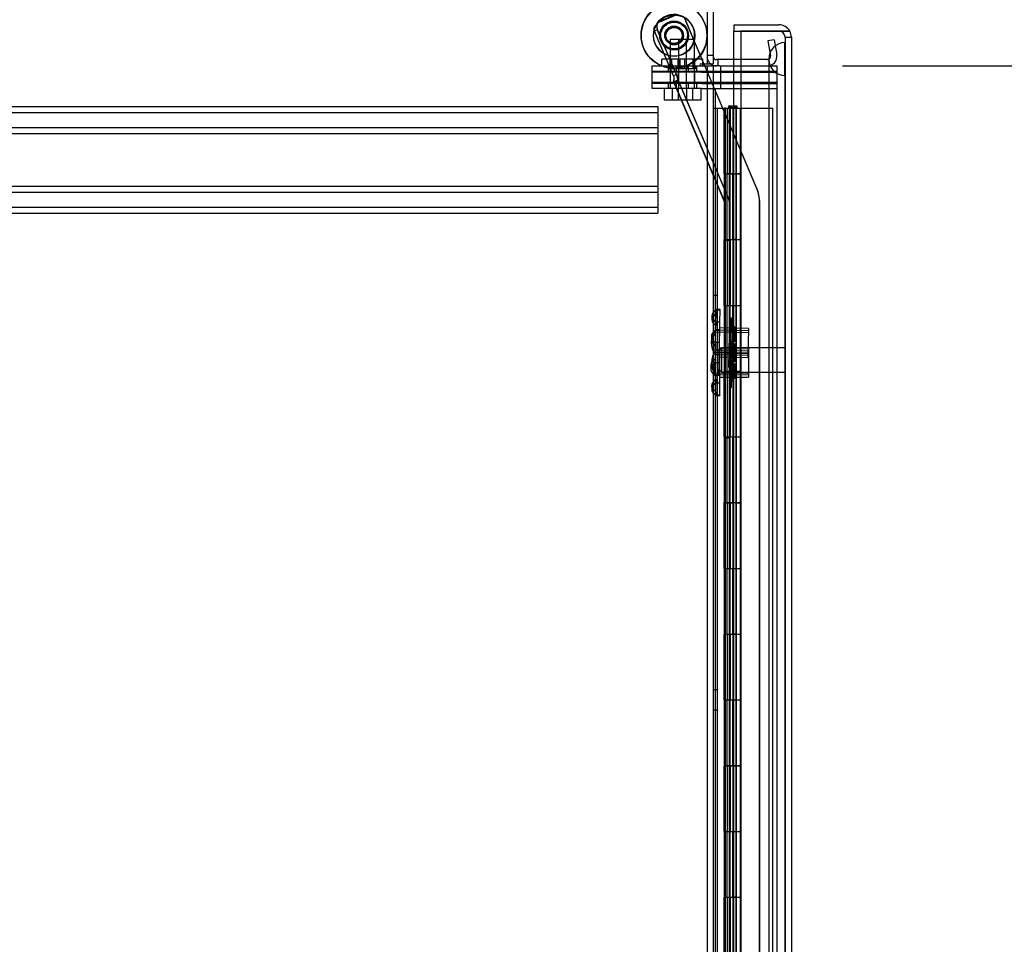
# Model space of a CAD drawing. Header units: inches. Extents: x 1 to 359, y -2 to 239.
# Tile 8 of 99: x 32 to 47, y 127 to 141. Entities that reach past the tile are written whole.
import ezdxf
from ezdxf.enums import TextEntityAlignment as Align
from ezdxf.lldxf.tags import DXFTag

# ---------------------------------------------------------------- set-up
doc = ezdxf.new("R2010")
doc.units = ezdxf.units.IN
doc.header["$MEASUREMENT"] = 0
for name, color, linetype in [('COM53964-2', 7, 'Continuous'), ('COM54746-60', 7, 'Continuous'), ('COM70098', 7, 'Continuous'), ('COM70220', 7, 'Continuous'), ('COM70739-9', 7, 'Continuous'), ('COM70839-3', 7, 'Continuous'), ('COM71195-6', 7, 'Continuous'), ('COM71197-1', 7, 'Continuous'), ('COM71302-1', 7, 'Continuous'), ('Default', 7, 'Continuous'), ('GSK87756', 7, 'Continuous'), ('NTS18147', 7, 'Continuous'), ('NTS86070', 7, 'Continuous'), ('ROL87452', 7, 'Continuous'), ('RVT17786', 7, 'Continuous'), ('SCC180005', 7, 'Continuous'), ('STD26122', 7, 'Continuous'), ('WAF25376', 7, 'Continuous'), ('WAM30038', 7, 'Continuous')]:
    doc.layers.add(name, color=color, linetype=linetype)
doc.styles.add('SEACAD_Times_New_Roman', font='times.ttf')
tags = doc.linetypes.add('HIDDEN2', pattern=[0.1875, 0.125, -0.0625]).pattern_tags.tags
tags[6:7] = [DXFTag(74, 4), DXFTag(75, 0), DXFTag(340, '0'), DXFTag(46, 0.0), DXFTag(50, 0.0), DXFTag(44, 0.0), DXFTag(45, 0.0)]
tags[4:5] = [DXFTag(74, 4), DXFTag(75, 0), DXFTag(340, '0'), DXFTag(46, 0.0), DXFTag(50, 0.0), DXFTag(44, 0.0), DXFTag(45, 0.0)]
doc.dimstyles.new('HAMMOND_(STH_-_540x360)', dxfattribs={"dimtxt": 2, "dimasz": 2.5, "dimexe": 1, "dimexo": 1, "dimgap": 0.5, "dimtad": 0, "dimtih": 1, "dimtoh": 1, "dimzin": 0, "dimdsep": 46, "dimtxsty": 'SEACAD_Times_New_Roman', "dimblk1": '_SE_FILLED', "dimblk2": '_SE_FILLED', "dimsah": 1, "dimcen": 1, "dimadec": 0, "dimazin": 0, "dimtfac": 0.8, "dimtofl": 0, "dimtmove": 0, "dimatfit": 3, "dimfxl": 1, "dimtolj": 1, "dimtzin": 0, "dimarcsym": 0})

# ---------------------------------------------------------------- blocks, each defined once
blk = doc.blocks.new('SE1')
at = {"layer": 'COM53964-2', "color": 7, "linetype": 'HIDDEN2'}
for p, q in [((19.055, 139.846), (41.43, 139.846)), ((19.055, 139.751), (41.43, 139.751)), ((41.43, 139.846), (41.43, 139.708)), ((41.43, 139.708), (41.43, 138.359)), ((19.055, 139.527), (41.43, 139.527)), ((19.055, 139.432), (41.43, 139.432)), ((19.055, 138.635), (41.43, 138.635)), ((19.055, 138.54), (41.43, 138.54)), ((19.055, 138.316), (41.43, 138.316)), ((41.43, 138.359), (41.43, 138.221)), ((19.055, 138.221), (41.43, 138.221))]:
    blk.add_line(p, q, dxfattribs=at)
at = {"layer": 'COM54746-60', "color": 7, "linetype": 'Continuous'}
for p, q in [((42.273, 139.821), (42.44, 139.821)), ((42.44, 139.821), (42.445, 139.821)), ((42.44, 138.821), (42.44, 139.821)), ((42.445, 139.821), (42.445, 138.821)), ((42.454, 139.821), (42.688, 139.821)), ((42.454, 139.821), (42.454, 138.821)), ((42.508, 139.83), (42.508, 139.856)), ((42.508, 139.856), (42.558, 139.856)), ((42.558, 139.83), (42.508, 139.83)), ((42.521, 139.83), (42.521, 139.821)), ((42.558, 139.856), (42.583, 139.856)), ((42.558, 139.83), (42.583, 139.83)), ((42.583, 139.856), (42.633, 139.856)), ((42.633, 139.83), (42.583, 139.83)), ((42.621, 139.821), (42.621, 139.83)), ((42.633, 139.856), (42.633, 139.83)), ((42.688, 139.821), (42.69, 139.821)), ((42.688, 138.821), (42.688, 139.821)), ((42.44, 138.821), (42.484, 138.821)), ((42.484, 138.821), (42.688, 138.821)), ((42.484, 138.821), (42.688, 138.821)), ((42.484, 137.821), (42.484, 138.821)), ((42.688, 137.821), (42.688, 138.821)), ((42.44, 136.821), (42.44, 137.821)), ((42.44, 137.821), (42.484, 137.821)), ((42.445, 137.821), (42.445, 136.821)), ((42.454, 137.822), (42.688, 137.822)), ((42.454, 137.821), (42.454, 136.821)), ((42.484, 137.821), (42.688, 137.821)), ((42.688, 136.821), (42.688, 137.822)), ((42.44, 136.821), (42.484, 136.821)), ((42.484, 136.821), (42.688, 136.821)), ((42.484, 136.821), (42.688, 136.821)), ((42.484, 135.821), (42.484, 136.821)), ((42.688, 135.821), (42.688, 136.821)), ((42.44, 134.821), (42.44, 135.821)), ((42.44, 135.821), (42.484, 135.821)), ((42.445, 135.821), (42.445, 134.821)), ((42.454, 135.822), (42.688, 135.822)), ((42.454, 135.821), (42.454, 134.821)), ((42.484, 135.821), (42.688, 135.821)), ((42.688, 134.821), (42.688, 135.822)), ((42.44, 134.821), (42.484, 134.821)), ((42.484, 134.821), (42.688, 134.821)), ((42.484, 134.821), (42.688, 134.821)), ((42.484, 133.821), (42.484, 134.821)), ((42.688, 133.821), (42.688, 134.821)), ((42.44, 132.821), (42.44, 133.821)), ((42.44, 133.821), (42.484, 133.821)), ((42.445, 133.821), (42.445, 132.821)), ((42.454, 133.822), (42.688, 133.822)), ((42.454, 133.821), (42.454, 132.821)), ((42.484, 133.821), (42.688, 133.821)), ((42.688, 132.821), (42.688, 133.822)), ((42.44, 132.821), (42.484, 132.821)), ((42.484, 132.821), (42.688, 132.821)), ((42.484, 132.821), (42.688, 132.821)), ((42.484, 131.821), (42.484, 132.821)), ((42.688, 131.821), (42.688, 132.821)), ((42.44, 130.821), (42.44, 131.821)), ((42.44, 131.821), (42.484, 131.821)), ((42.445, 131.821), (42.445, 130.821)), ((42.454, 131.822), (42.688, 131.822)), ((42.454, 131.821), (42.454, 130.821)), ((42.484, 131.821), (42.688, 131.821)), ((42.688, 130.821), (42.688, 131.822)), ((42.44, 130.821), (42.484, 130.821)), ((42.484, 130.821), (42.688, 130.821)), ((42.484, 130.821), (42.688, 130.821)), ((42.484, 129.821), (42.484, 130.821)), ((42.688, 129.821), (42.688, 130.821)), ((42.44, 128.821), (42.44, 129.821)), ((42.44, 129.821), (42.484, 129.821)), ((42.445, 129.821), (42.445, 128.821)), ((42.454, 129.822), (42.688, 129.822)), ((42.454, 129.821), (42.454, 128.821)), ((42.484, 129.821), (42.688, 129.821)), ((42.688, 128.821), (42.688, 129.822)), ((42.44, 128.821), (42.484, 128.821)), ((42.484, 128.821), (42.688, 128.821)), ((42.484, 128.821), (42.688, 128.821)), ((42.484, 127.821), (42.484, 128.821)), ((42.688, 127.821), (42.688, 128.821)), ((42.44, 126.821), (42.44, 127.821)), ((42.44, 127.821), (42.484, 127.821)), ((42.445, 127.821), (42.445, 126.821)), ((42.454, 127.822), (42.688, 127.822)), ((42.454, 127.821), (42.454, 126.821)), ((42.484, 127.821), (42.688, 127.821)), ((42.688, 126.821), (42.688, 127.822))]:
    blk.add_line(p, q, dxfattribs=at)
at = {"layer": 'COM54746-60', "color": 7, "linetype": 'HIDDEN2'}
for p, q in [((42.335, 79.821), (42.335, 139.821)), ((42.436, 139.821), (42.436, 138.821)), ((42.454, 139.821), (42.445, 139.821)), ((42.484, 139.821), (42.484, 138.821)), ((42.516, 139.821), (42.516, 138.821)), ((42.521, 139.821), (42.521, 80.821)), ((42.529, 139.821), (42.529, 138.821)), ((42.571, 139.821), (42.571, 138.821)), ((42.576, 138.821), (42.576, 139.821)), ((42.581, 138.821), (42.581, 139.821)), ((42.621, 80.821), (42.621, 139.821)), ((42.626, 138.821), (42.626, 139.821)), ((42.69, 139.821), (43.176, 139.821)), ((43.176, 79.821), (43.176, 139.821)), ((42.436, 138.821), (42.436, 137.821)), ((42.436, 138.821), (42.44, 138.821)), ((42.44, 138.821), (42.44, 137.821)), ((42.445, 137.821), (42.445, 138.821)), ((42.581, 138.821), (42.454, 138.821)), ((42.454, 138.821), (42.454, 137.822)), ((42.516, 138.821), (42.516, 137.822)), ((42.529, 137.821), (42.529, 138.821)), ((42.571, 137.821), (42.571, 138.821)), ((42.576, 138.821), (42.576, 137.822)), ((42.581, 138.821), (42.581, 137.822)), ((42.581, 138.821), (42.626, 138.821)), ((42.688, 138.821), (42.626, 138.821)), ((42.626, 137.821), (42.626, 138.821)), ((42.436, 137.821), (42.44, 137.821)), ((42.436, 137.821), (42.436, 136.821)), ((42.454, 137.822), (42.454, 137.821)), ((42.454, 137.82), (42.581, 137.82)), ((42.484, 137.821), (42.484, 136.821)), ((42.516, 137.822), (42.516, 136.821)), ((42.529, 137.821), (42.529, 136.821)), ((42.571, 137.821), (42.571, 136.821)), ((42.576, 136.821), (42.576, 137.822)), ((42.581, 136.821), (42.581, 137.822)), ((42.626, 137.82), (42.581, 137.82)), ((42.626, 136.821), (42.626, 137.822)), ((42.626, 137.82), (42.688, 137.82)), ((42.335, 136.973), (42.273, 136.973)), ((42.436, 136.821), (42.436, 135.821)), ((42.436, 136.821), (42.44, 136.821)), ((42.44, 136.821), (42.44, 135.821)), ((42.445, 135.821), (42.445, 136.821)), ((42.454, 136.821), (42.454, 135.822)), ((42.516, 136.821), (42.516, 135.822)), ((42.529, 135.821), (42.529, 136.821)), ((42.571, 135.821), (42.571, 136.821)), ((42.576, 136.821), (42.576, 135.822)), ((42.581, 136.821), (42.581, 135.822)), ((42.626, 135.821), (42.626, 136.821)), ((42.273, 136.669), (42.335, 136.669)), ((42.436, 135.821), (42.44, 135.821)), ((42.436, 135.821), (42.436, 134.821)), ((42.454, 135.822), (42.454, 135.821)), ((42.454, 135.82), (42.581, 135.82)), ((42.484, 135.821), (42.484, 134.821)), ((42.516, 135.822), (42.516, 134.821)), ((42.529, 135.821), (42.529, 134.821)), ((42.571, 135.821), (42.571, 134.821)), ((42.576, 134.821), (42.576, 135.822)), ((42.581, 134.821), (42.581, 135.822)), ((42.626, 135.82), (42.581, 135.82)), ((42.626, 134.821), (42.626, 135.822)), ((42.626, 135.82), (42.688, 135.82)), ((42.436, 134.821), (42.436, 133.821)), ((42.436, 134.821), (42.44, 134.821)), ((42.44, 134.821), (42.44, 133.821)), ((42.445, 133.821), (42.445, 134.821)), ((42.454, 134.821), (42.454, 133.822)), ((42.516, 134.821), (42.516, 133.822)), ((42.529, 133.821), (42.529, 134.821)), ((42.571, 133.821), (42.571, 134.821)), ((42.576, 134.821), (42.576, 133.822)), ((42.581, 134.821), (42.581, 133.822)), ((42.626, 133.821), (42.626, 134.821)), ((42.436, 133.821), (42.44, 133.821)), ((42.436, 133.821), (42.436, 132.821)), ((42.454, 133.822), (42.454, 133.821)), ((42.454, 133.82), (42.581, 133.82)), ((42.484, 133.821), (42.484, 132.821)), ((42.516, 133.822), (42.516, 132.821)), ((42.529, 133.821), (42.529, 132.821)), ((42.571, 133.821), (42.571, 132.821)), ((42.576, 132.821), (42.576, 133.822)), ((42.581, 132.821), (42.581, 133.822)), ((42.626, 133.82), (42.581, 133.82)), ((42.626, 132.821), (42.626, 133.822)), ((42.626, 133.82), (42.688, 133.82)), ((42.436, 132.821), (42.436, 131.821)), ((42.436, 132.821), (42.44, 132.821)), ((42.44, 132.821), (42.44, 131.821)), ((42.445, 131.821), (42.445, 132.821)), ((42.454, 132.821), (42.454, 131.822)), ((42.516, 132.821), (42.516, 131.822)), ((42.529, 131.821), (42.529, 132.821)), ((42.571, 131.821), (42.571, 132.821)), ((42.576, 132.821), (42.576, 131.822)), ((42.581, 132.821), (42.581, 131.822)), ((42.626, 131.821), (42.626, 132.821)), ((42.436, 131.821), (42.44, 131.821)), ((42.436, 131.821), (42.436, 130.821)), ((42.454, 131.822), (42.454, 131.821)), ((42.454, 131.82), (42.581, 131.82)), ((42.484, 131.821), (42.484, 130.821)), ((42.516, 131.822), (42.516, 130.821)), ((42.529, 131.821), (42.529, 130.821)), ((42.571, 131.821), (42.571, 130.821)), ((42.576, 130.821), (42.576, 131.822)), ((42.581, 130.821), (42.581, 131.822)), ((42.626, 131.82), (42.581, 131.82)), ((42.626, 130.821), (42.626, 131.822)), ((42.626, 131.82), (42.688, 131.82)), ((42.335, 130.973), (42.273, 130.973)), ((42.436, 130.821), (42.436, 129.821)), ((42.436, 130.821), (42.44, 130.821)), ((42.44, 130.821), (42.44, 129.821)), ((42.445, 129.821), (42.445, 130.821)), ((42.454, 130.821), (42.454, 129.822)), ((42.516, 130.821), (42.516, 129.822)), ((42.529, 129.821), (42.529, 130.821)), ((42.571, 129.821), (42.571, 130.821)), ((42.576, 130.821), (42.576, 129.822)), ((42.581, 130.821), (42.581, 129.822)), ((42.626, 129.821), (42.626, 130.821)), ((42.273, 130.669), (42.335, 130.669)), ((42.436, 129.821), (42.44, 129.821)), ((42.436, 129.821), (42.436, 128.821)), ((42.454, 129.822), (42.454, 129.821)), ((42.454, 129.82), (42.581, 129.82)), ((42.484, 129.821), (42.484, 128.821)), ((42.516, 129.822), (42.516, 128.821)), ((42.529, 129.821), (42.529, 128.821)), ((42.571, 129.821), (42.571, 128.821)), ((42.576, 128.821), (42.576, 129.822)), ((42.581, 128.821), (42.581, 129.822)), ((42.626, 129.82), (42.581, 129.82)), ((42.626, 128.821), (42.626, 129.822)), ((42.626, 129.82), (42.688, 129.82)), ((42.436, 128.821), (42.436, 127.821)), ((42.436, 128.821), (42.44, 128.821)), ((42.44, 128.821), (42.44, 127.821)), ((42.445, 127.821), (42.445, 128.821)), ((42.454, 128.821), (42.454, 127.822)), ((42.516, 128.821), (42.516, 127.822)), ((42.529, 127.821), (42.529, 128.821)), ((42.571, 127.821), (42.571, 128.821)), ((42.576, 128.821), (42.576, 127.822)), ((42.581, 128.821), (42.581, 127.822)), ((42.626, 127.821), (42.626, 128.821)), ((42.436, 127.821), (42.44, 127.821)), ((42.436, 127.821), (42.436, 126.821)), ((42.454, 127.822), (42.454, 127.821)), ((42.454, 127.82), (42.581, 127.82)), ((42.484, 127.821), (42.484, 126.821)), ((42.516, 127.822), (42.516, 126.821)), ((42.529, 127.821), (42.529, 126.821)), ((42.571, 127.821), (42.571, 126.821)), ((42.576, 126.821), (42.576, 127.822)), ((42.581, 126.821), (42.581, 127.822)), ((42.626, 127.82), (42.581, 127.82)), ((42.626, 126.821), (42.626, 127.822)), ((42.626, 127.82), (42.688, 127.82))]:
    blk.add_line(p, q, dxfattribs=at)
at = {"layer": 'COM70098', "color": 7, "linetype": 'HIDDEN2'}
for p, q in [((41.341, 140.367), (41.341, 140.462)), ((41.341, 140.462), (42.091, 140.462)), ((42.091, 140.367), (41.341, 140.367)), ((41.584, 140.462), (41.584, 140.367)), ((41.709, 140.462), (41.709, 140.367)), ((41.896, 140.367), (41.896, 140.462)), ((42.021, 140.367), (42.021, 140.462)), ((42.091, 140.367), (43.24, 140.367)), ((42.383, 140.462), (42.383, 140.367)), ((41.341, 140.117), (41.341, 140.212)), ((41.341, 140.212), (42.091, 140.212)), ((41.584, 140.212), (41.584, 140.117)), ((41.709, 140.212), (41.709, 140.117)), ((41.896, 140.117), (41.896, 140.212)), ((42.021, 140.117), (42.021, 140.212)), ((42.091, 140.212), (43.24, 140.212)), ((42.383, 140.212), (42.383, 140.117)), ((42.091, 140.117), (41.341, 140.117)), ((42.091, 140.117), (43.24, 140.117))]:
    blk.add_line(p, q, dxfattribs=at)
at = {"layer": 'COM70220', "color": 7, "linetype": 'HIDDEN2'}
for p, q in [((43.361, 140.565), (43.363, 140.814)), ((43.363, 140.814), (43.363, 140.315)), ((43.363, 140.814), (43.364, 140.814)), ((43.364, 140.814), (43.364, 140.315)), ((43.115, 140.565), (43.115, 140.315)), ((43.361, 140.565), (43.361, 140.315)), ((43.363, 140.316), (43.361, 140.565)), ((43.115, 140.315), (43.115, 79.255)), ((43.361, 140.315), (43.361, 79.255)), ((43.364, 140.316), (43.363, 140.316)), ((43.363, 140.315), (43.363, 79.255)), ((43.364, 140.315), (43.364, 79.255))]:
    blk.add_line(p, q, dxfattribs=at)
blk.add_arc((43.365, 140.565), 0.25, 90, 270, dxfattribs=at)
at = {"layer": 'COM70739-9', "color": 7, "linetype": 'HIDDEN2'}
blk.add_line((42.303, 140.117), (42.303, 79.497), dxfattribs=at)
at = {"layer": 'COM70839-3', "color": 7, "linetype": 'HIDDEN2'}
for p, q in [((41.456, 141.141), (41.702, 141.245)), ((41.459, 141.133), (41.706, 141.238)), ((42.931, 138.607), (41.834, 141.192)), ((42.131, 140.492), (41.837, 141.185)), ((41.662, 140.319), (41.375, 140.998)), ((41.424, 141.01), (41.378, 140.99)), ((41.666, 140.312), (41.378, 140.99)), ((41.709, 140.339), (41.421, 141.017)), ((41.712, 140.331), (41.424, 141.01)), ((42.934, 138.6), (42.144, 140.462)), ((41.712, 140.331), (41.666, 140.312)), ((41.666, 140.229), (42.442, 138.4)), ((41.669, 140.221), (41.735, 140.25)), ((41.669, 140.221), (42.445, 138.392)), ((41.675, 140.207), (41.741, 140.235)), ((41.732, 140.257), (42.508, 138.428)), ((41.735, 140.25), (42.512, 138.42)), ((42.445, 138.386), (42.445, 110.483)), ((42.448, 138.378), (42.448, 110.476)), ((42.517, 138.386), (42.517, 110.483)), ((42.52, 138.378), (42.52, 110.476)), ((42.976, 112.744), (42.976, 138.386)), ((42.979, 112.736), (42.979, 138.378)), ((42.517, 137.817), (42.445, 137.817)), ((42.52, 137.809), (42.448, 137.809)), ((42.445, 134.817), (42.517, 134.817)), ((42.448, 134.809), (42.52, 134.809))]:
    blk.add_line(p, q, dxfattribs=at)
at = {"layer": 'COM70839-3', "color": 7, "linetype": 'Continuous'}
blk.add_line((42.144, 140.462), (42.131, 140.492), dxfattribs=at)
at = {"layer": 'COM70839-3', "color": 7, "linetype": 'HIDDEN2'}
blk.add_circle((41.678, 140.921), 0.129, dxfattribs=at)
for centre, radius, start, end in [((41.526, 141.073), 0.119, 164.6772, 207.7249), ((41.495, 141.049), 0.1, 113, 146.4013), ((41.53, 141.065), 0.119, 164.677, 207.725), ((41.498, 141.041), 0.1, 113, 146.4013), ((41.674, 140.928), 0.129, 0, 227.704), ((41.674, 140.928), 0.129, 354.916, 0), ((42.409, 138.386), 0.567, 0, 23), ((42.412, 138.378), 0.567, 0, 23), ((42.409, 138.386), 0.036, 0, 23), ((42.409, 138.386), 0.108, 0, 23), ((42.412, 138.378), 0.108, 0, 23), ((42.412, 138.378), 0.036, 0, 23)]:
    blk.add_arc(centre, radius, start, end, dxfattribs=at)
for points, knots in [([(41.378, 140.99), (41.377, 140.991), (41.377, 140.992), (41.377, 140.994), (41.376, 140.994), (41.376, 140.995), (41.376, 140.995), (41.375, 140.998), (41.375, 141), (41.373, 141.006), (41.372, 141.01), (41.372, 141.023), (41.373, 141.031), (41.378, 141.05), (41.383, 141.059), (41.393, 141.073), (41.397, 141.078), (41.402, 141.084), (41.403, 141.085), (41.405, 141.087), (41.407, 141.088), (41.408, 141.09), (41.409, 141.091), (41.41, 141.091), (41.41, 141.092), (41.411, 141.092), (41.411, 141.093), (41.412, 141.094), (41.413, 141.095), (41.415, 141.096)], [0, 0, 0, 0, 0.03125, 0.03125, 0.046875, 0.046875, 0.0625, 0.0625, 0.125, 0.125, 0.25, 0.25, 0.5, 0.5, 0.75, 0.75, 0.875, 0.875, 0.90625, 0.90625, 0.9375, 0.9375, 0.953125, 0.953125, 0.960938, 0.960938, 0.96875, 0.96875, 1, 1, 1, 1]), ([(41.666, 140.312), (41.667, 140.31), (41.668, 140.306), (41.67, 140.3), (41.671, 140.294), (41.673, 140.28), (41.672, 140.265), (41.67, 140.251), (41.669, 140.244), (41.668, 140.238), (41.668, 140.232), (41.668, 140.226), (41.669, 140.223), (41.669, 140.221)], [0, 0, 0, 0, 0.049102, 0.098523, 0.149018, 0.200844, 0.426475, 0.554365, 0.622319, 0.692911, 0.79099, 0.893216, 1, 1, 1, 1]), ([(41.732, 140.257), (41.732, 140.257), (41.732, 140.258), (41.731, 140.258), (41.731, 140.258), (41.731, 140.259), (41.731, 140.259), (41.731, 140.259), (41.731, 140.26), (41.73, 140.262), (41.73, 140.263), (41.729, 140.267), (41.728, 140.27), (41.726, 140.279), (41.725, 140.285), (41.72, 140.307), (41.715, 140.323), (41.709, 140.339)], [0, 0, 0, 0, 0.015625, 0.015625, 0.023438, 0.023438, 0.03125, 0.03125, 0.0625, 0.0625, 0.125, 0.125, 0.25, 0.25, 0.5, 0.5, 1, 1, 1, 1]), ([(41.712, 140.331), (41.713, 140.33), (41.713, 140.329), (41.714, 140.327), (41.714, 140.327), (41.714, 140.326), (41.714, 140.326), (41.715, 140.323), (41.716, 140.322), (41.718, 140.316), (41.72, 140.312), (41.723, 140.3), (41.725, 140.293), (41.73, 140.271), (41.732, 140.258), (41.735, 140.25)], [0, 0, 0, 0, 0.03125, 0.03125, 0.046875, 0.046875, 0.0625, 0.0625, 0.125, 0.125, 0.25, 0.25, 0.5, 0.5, 1, 1, 1, 1])]:
    blk.add_open_spline(points, degree=3, knots=knots, dxfattribs=at)
at = {"layer": 'COM71195-6', "color": 7, "linetype": 'Continuous'}
for p, q in [((42.585, 141.087), (42.585, 140.992)), ((42.585, 141.087), (43.27, 141.087)), ((42.585, 140.992), (43.27, 140.992)), ((42.585, 140.557), (42.585, 140.992)), ((42.585, 140.992), (42.69, 140.992)), ((43.27, 140.992), (42.69, 140.992)), ((42.69, 140.992), (42.69, 78.65)), ((43.434, 140.992), (43.27, 140.992)), ((43.27, 140.992), (43.434, 140.992)), ((43.46, 140.897), (43.46, 78.745))]:
    blk.add_line(p, q, dxfattribs=at)
at = {"layer": 'COM71195-6', "color": 7, "linetype": 'HIDDEN2'}
for p, q in [((43.365, 140.897), (43.365, 78.745)), ((43.365, 140.897), (43.46, 140.897)), ((42.585, 79.057), (42.585, 140.557))]:
    blk.add_line(p, q, dxfattribs=at)
at = {"layer": 'COM71195-6', "color": 7, "linetype": 'Continuous'}
for start, end in [(30, 90), (0, 30)]:
    blk.add_arc((43.27, 140.897), 0.19, start, end, dxfattribs=at)
at = {"layer": 'COM71195-6', "color": 7, "linetype": 'HIDDEN2'}
blk.add_arc((43.27, 140.897), 0.095, 0, 90, dxfattribs=at)
blk.add_ellipse((43.27, 140.897), major_axis=(-0.095, 0), ratio=0.999171, start_param=3.141593, end_param=4.712389, dxfattribs=at)
at = {"layer": 'COM71195-6', "color": 7, "linetype": 'Continuous'}
blk.add_ellipse((43.27, 140.897), major_axis=(-0.19, 0), ratio=0.999171, start_param=3.141593, end_param=3.665191, dxfattribs=at)
at = {"layer": 'COM71197-1', "color": 7, "linetype": 'Continuous'}
for p, q in [((42.178, 143.742), (42.178, 140.492)), ((42.083, 140.492), (42.178, 140.492)), ((42.083, 140.462), (42.273, 140.462)), ((42.273, 140.462), (42.273, 79.152)), ((42.368, 140.462), (42.273, 140.462)), ((42.368, 140.462), (42.69, 140.462))]:
    blk.add_line(p, q, dxfattribs=at)
at = {"layer": 'COM71197-1', "color": 7, "linetype": 'HIDDEN2'}
for p, q in [((42.178, 140.462), (42.178, 79.152)), ((42.69, 140.462), (43.24, 140.462)), ((43.24, 140.462), (43.24, 79.152))]:
    blk.add_line(p, q, dxfattribs=at)
at = {"layer": 'COM71197-1', "color": 7, "linetype": 'Continuous'}
blk.add_arc((42.083, 140.477), 0.015, 90, 270, dxfattribs=at)
at = {"layer": 'COM71302-1', "color": 7, "linetype": 'Continuous'}
for p, q in [((42.273, 143.694), (42.273, 140.492)), ((42.69, 140.557), (42.321, 140.557)), ((42.178, 140.492), (42.273, 140.492))]:
    blk.add_line(p, q, dxfattribs=at)
at = {"layer": 'COM71302-1', "color": 7, "linetype": 'HIDDEN2'}
for p, q in [((43.198, 140.859), (43.104, 140.842)), ((43.104, 140.842), (43.144, 140.614)), ((43.198, 140.859), (43.238, 140.63)), ((42.273, 140.62), (42.178, 140.62)), ((42.339, 140.557), (42.339, 140.462)), ((43.097, 140.557), (42.69, 140.557))]:
    blk.add_line(p, q, dxfattribs=at)
for centre, radius, start, end in [((42.321, 140.605), 0.143, 180, 232.2051), ((43.097, 140.605), 0.143, 270, 10), ((43.097, 140.605), 0.048, 270, 10)]:
    blk.add_arc(centre, radius, start, end, dxfattribs=at)
at = {"layer": 'COM71302-1', "color": 7, "linetype": 'Continuous'}
for radius, start in [(0.048, 180), (0.143, 232.2051)]:
    blk.add_arc((42.321, 140.605), radius, start, 270, dxfattribs=at)
at = {"layer": 'GSK87756', "color": 7, "linetype": 'HIDDEN2'}
for p, q in [((41.341, 140.196), (41.341, 140.384)), ((41.341, 140.384), (42.091, 140.384)), ((41.615, 140.384), (41.615, 140.196)), ((41.74, 140.384), (41.74, 140.196)), ((41.865, 140.196), (41.865, 140.384)), ((41.99, 140.196), (41.99, 140.384)), ((42.091, 140.384), (43.24, 140.384)), ((42.383, 140.384), (42.383, 140.196)), ((42.091, 140.196), (41.341, 140.196)), ((42.091, 140.196), (43.24, 140.196))]:
    blk.add_line(p, q, dxfattribs=at)
at = {"layer": 'NTS18147', "color": 7, "linetype": 'HIDDEN2'}
for p, q in [((42.314, 136.699), (42.315, 136.753)), ((42.315, 136.753), (42.315, 136.758)), ((42.378, 136.756), (42.315, 136.758)), ((42.315, 136.753), (42.378, 136.752)), ((42.374, 136.563), (42.378, 136.752)), ((42.378, 136.752), (42.378, 136.756)), ((42.251, 136.66), (42.25, 136.606)), ((42.311, 136.565), (42.314, 136.699)), ((42.311, 136.565), (42.308, 136.447)), ((42.374, 136.563), (42.311, 136.565)), ((42.371, 136.445), (42.374, 136.563)), ((42.809, 136.467), (42.372, 136.477)), ((42.809, 136.467), (42.799, 136.027)), ((42.243, 136.348), (42.243, 136.294)), ((42.3, 136.069), (42.308, 136.447)), ((42.304, 136.448), (42.304, 136.443)), ((42.367, 136.448), (42.304, 136.448)), ((42.304, 136.443), (42.367, 136.444)), ((42.305, 136.389), (42.304, 136.443)), ((42.306, 136.254), (42.305, 136.389)), ((42.808, 136.403), (42.307, 136.414)), ((42.308, 136.447), (42.371, 136.445)), ((42.808, 136.434), (42.308, 136.445)), ((42.363, 136.068), (42.371, 136.445)), ((42.367, 136.444), (42.367, 136.448)), ((42.369, 136.255), (42.367, 136.444)), ((42.369, 136.255), (42.306, 136.254)), ((42.306, 136.254), (42.306, 136.137)), ((42.369, 136.137), (42.369, 136.255)), ((42.807, 136.171), (42.369, 136.168)), ((42.807, 136.171), (42.809, 135.731)), ((42.3, 136.069), (42.297, 135.951)), ((42.3, 136.102), (42.801, 136.09)), ((42.8, 136.06), (42.3, 136.071)), ((42.363, 136.068), (42.3, 136.069)), ((42.807, 136.138), (42.306, 136.135)), ((42.306, 136.137), (42.369, 136.137)), ((42.308, 135.759), (42.306, 136.137)), ((42.807, 136.107), (42.306, 136.104)), ((42.36, 135.95), (42.363, 136.068)), ((42.362, 136.037), (42.799, 136.027)), ((42.371, 135.759), (42.369, 136.137)), ((42.234, 135.913), (42.233, 135.859)), ((42.294, 135.817), (42.297, 135.951)), ((42.297, 135.951), (42.36, 135.95)), ((42.356, 135.761), (42.36, 135.95)), ((42.294, 135.817), (42.293, 135.763)), ((42.293, 135.763), (42.293, 135.758)), ((42.356, 135.761), (42.293, 135.763)), ((42.293, 135.758), (42.356, 135.757)), ((42.308, 135.791), (42.809, 135.794)), ((42.809, 135.763), (42.308, 135.76)), ((42.308, 135.759), (42.309, 135.641)), ((42.371, 135.759), (42.308, 135.759)), ((42.356, 135.761), (42.356, 135.757)), ((42.372, 135.642), (42.371, 135.759)), ((42.372, 135.728), (42.809, 135.731)), ((42.247, 135.601), (42.248, 135.547)), ((42.309, 135.641), (42.372, 135.642)), ((42.31, 135.507), (42.309, 135.641)), ((42.373, 135.453), (42.372, 135.642)), ((42.31, 135.507), (42.31, 135.453)), ((42.31, 135.448), (42.31, 135.453)), ((42.373, 135.453), (42.31, 135.453)), ((42.31, 135.448), (42.373, 135.448)), ((42.373, 135.453), (42.373, 135.448))]:
    blk.add_line(p, q, dxfattribs=at)
for centre, start, end in [((42.56, 136.252), 142.3687, 215.1011), ((42.564, 135.949), 143.9714, 216.7038)]:
    blk.add_arc(centre, 0.318, start, end, dxfattribs=at)
for centre, major_axis in [((42.569, 136.653), (0.318, -0.007)), ((42.568, 136.599), (0.318, -0.007)), ((42.561, 136.35), (0.318, 0.002)), ((42.562, 136.296), (0.318, 0.002)), ((42.553, 135.906), (0.318, -0.007)), ((42.551, 135.851), (0.318, -0.007)), ((42.566, 135.603), (0.318, 0.002)), ((42.566, 135.548), (0.318, 0.002))]:
    blk.add_ellipse(centre, major_axis=major_axis, ratio=0.5, start_param=2.506883, end_param=3.776302, dxfattribs=at)
at = {"layer": 'NTS86070', "color": 7, "linetype": 'HIDDEN2'}
for p, q in [((41.615, 140.562), (41.49, 140.562)), ((41.49, 140.462), (41.49, 140.562)), ((42.115, 140.562), (41.615, 140.562)), ((41.615, 140.462), (41.615, 140.562)), ((41.615, 140.422), (41.615, 140.562)), ((41.639, 140.562), (41.639, 140.422)), ((41.74, 140.422), (41.74, 140.562)), ((41.764, 140.562), (41.764, 140.422)), ((41.84, 140.422), (41.84, 140.562)), ((41.865, 140.422), (41.865, 140.562)), ((41.965, 140.422), (41.965, 140.562)), ((41.99, 140.422), (41.99, 140.562)), ((41.99, 140.462), (41.99, 140.562)), ((42.115, 140.462), (42.115, 140.562)), ((41.593, 140.462), (41.593, 140.432)), ((41.603, 140.422), (41.728, 140.422)), ((41.718, 140.462), (41.718, 140.432)), ((41.728, 140.422), (42.001, 140.422)), ((41.886, 140.432), (41.886, 140.462)), ((42.011, 140.432), (42.011, 140.462))]:
    blk.add_line(p, q, dxfattribs=at)
for centre, start, end in [((41.603, 140.432), 180, 270), ((41.728, 140.432), 180, 270), ((41.876, 140.432), 270, 0), ((42.001, 140.432), 270, 0)]:
    blk.add_arc(centre, 0.01, start, end, dxfattribs=at)
at = {"layer": 'ROL87452', "color": 7, "linetype": 'HIDDEN2'}
for centre, radius in [((41.674, 140.928), 0.5), ((41.678, 140.921), 0.5), ((41.674, 140.928), 0.206), ((41.678, 140.921), 0.206)]:
    blk.add_circle(centre, radius, dxfattribs=at)
at = {"layer": 'RVT17786', "color": 7, "linetype": 'HIDDEN2'}
for centre, radius in [((41.674, 140.928), 0.217), ((41.678, 140.921), 0.217), ((41.674, 140.928), 0.125), ((41.678, 140.921), 0.125)]:
    blk.add_circle(centre, radius, dxfattribs=at)
at = {"layer": 'SCC180005', "color": 7, "linetype": 'HIDDEN2'}
for p, q in [((41.617, 140.867), (41.742, 140.867)), ((41.617, 140.867), (41.617, 140.117)), ((41.742, 140.867), (41.988, 140.867)), ((41.742, 140.867), (41.742, 140.117)), ((41.863, 140.117), (41.863, 140.867)), ((41.988, 140.117), (41.988, 140.867)), ((41.524, 140.117), (41.524, 139.943)), ((41.649, 140.117), (41.649, 139.943)), ((41.74, 140.117), (41.74, 139.943)), ((41.865, 140.117), (41.865, 139.943)), ((41.956, 140.117), (41.956, 139.943)), ((42.081, 140.117), (42.081, 139.943)), ((41.649, 139.943), (41.524, 139.943)), ((41.865, 139.943), (41.649, 139.943)), ((42.081, 139.943), (41.865, 139.943))]:
    blk.add_line(p, q, dxfattribs=at)
at = {"layer": 'STD26122', "color": 7, "linetype": 'HIDDEN2'}
for p, q in [((42.4, 136.177), (42.365, 136.142)), ((42.4, 135.807), (42.4, 136.177)), ((43.365, 136.177), (42.4, 136.177)), ((42.365, 136.142), (42.365, 135.842)), ((42.365, 135.842), (42.4, 135.807)), ((42.4, 135.807), (43.365, 135.807))]:
    blk.add_line(p, q, dxfattribs=at)
at = {"layer": 'WAF25376', "color": 7, "linetype": 'HIDDEN2'}
for centre, radius in [((41.678, 140.921), 0.315), ((41.674, 140.928), 0.14), ((41.678, 140.921), 0.14)]:
    blk.add_circle(centre, radius, dxfattribs=at)
for start, end in [(0, 147.286), (164.5591, 0)]:
    blk.add_arc((41.674, 140.928), 0.315, start, end, dxfattribs=at)
at = {"layer": 'WAM30038', "color": 7, "linetype": 'HIDDEN2'}
for p, q in [((42.509, 135.878), (42.525, 136.628)), ((42.549, 136.628), (42.525, 136.628)), ((42.533, 135.878), (42.549, 136.628)), ((42.551, 136.46), (42.521, 136.46)), ((42.547, 136.538), (42.523, 136.539)), ((42.528, 136.455), (42.592, 136.413)), ((42.551, 136.46), (42.551, 136.46)), ((42.609, 136.425), (42.564, 136.454)), ((42.593, 136.462), (42.592, 136.413)), ((42.61, 136.48), (42.593, 136.462)), ((42.61, 136.48), (42.609, 136.425)), ((42.523, 135.574), (42.518, 136.324)), ((42.542, 136.324), (42.518, 136.324)), ((42.592, 136.388), (42.528, 136.43)), ((42.547, 135.574), (42.542, 136.324)), ((42.564, 136.43), (42.608, 136.4)), ((42.592, 136.388), (42.589, 136.269)), ((42.592, 136.413), (42.609, 136.425)), ((42.608, 136.4), (42.592, 136.388)), ((42.608, 136.4), (42.605, 136.269)), ((42.543, 136.235), (42.519, 136.235)), ((42.549, 136.156), (42.519, 136.156)), ((42.56, 136.235), (42.523, 136.236)), ((42.56, 136.27), (42.524, 136.271)), ((42.526, 136.151), (42.591, 136.111)), ((42.591, 136.111), (42.526, 136.151)), ((42.549, 136.156), (42.549, 136.156)), ((42.605, 136.269), (42.56, 136.27)), ((42.56, 136.235), (42.604, 136.234)), ((42.607, 136.123), (42.562, 136.151)), ((42.562, 136.151), (42.607, 136.123)), ((42.588, 136.234), (42.586, 136.115)), ((42.607, 136.178), (42.591, 136.16)), ((42.591, 136.16), (42.591, 136.111)), ((42.591, 136.111), (42.591, 136.16)), ((42.604, 136.234), (42.601, 136.102)), ((42.607, 136.178), (42.607, 136.123)), ((42.607, 136.123), (42.607, 136.178)), ((42.512, 136.046), (42.542, 136.045)), ((42.585, 136.091), (42.519, 136.051)), ((42.52, 136.076), (42.586, 136.115)), ((42.592, 136.086), (42.526, 136.126)), ((42.526, 136.126), (42.592, 136.086)), ((42.555, 136.05), (42.601, 136.078)), ((42.601, 136.102), (42.556, 136.075)), ((42.562, 136.127), (42.607, 136.099)), ((42.607, 136.099), (42.562, 136.127)), ((42.585, 136.091), (42.584, 136.041)), ((42.584, 136.041), (42.6, 136.023)), ((42.601, 136.078), (42.585, 136.091)), ((42.586, 136.115), (42.601, 136.102)), ((42.591, 136.111), (42.607, 136.123)), ((42.607, 136.123), (42.591, 136.111)), ((42.607, 136.099), (42.592, 136.086)), ((42.592, 136.086), (42.607, 136.099)), ((42.592, 136.086), (42.592, 135.967)), ((42.592, 135.967), (42.592, 136.086)), ((42.601, 136.078), (42.6, 136.023)), ((42.607, 136.099), (42.608, 135.967)), ((42.608, 135.967), (42.607, 136.099)), ((42.509, 135.878), (42.533, 135.878)), ((42.511, 135.968), (42.535, 135.967)), ((42.563, 135.967), (42.527, 135.967)), ((42.563, 135.932), (42.527, 135.932)), ((42.608, 135.967), (42.563, 135.967)), ((42.563, 135.932), (42.608, 135.932)), ((42.592, 135.932), (42.593, 135.813)), ((42.593, 135.813), (42.592, 135.932)), ((42.608, 135.932), (42.609, 135.801)), ((42.609, 135.801), (42.608, 135.932)), ((42.522, 135.742), (42.551, 135.742)), ((42.528, 135.772), (42.593, 135.813)), ((42.593, 135.813), (42.528, 135.772)), ((42.593, 135.788), (42.528, 135.747)), ((42.528, 135.747), (42.593, 135.788)), ((42.609, 135.801), (42.564, 135.772)), ((42.564, 135.772), (42.609, 135.801)), ((42.565, 135.747), (42.609, 135.776)), ((42.609, 135.776), (42.565, 135.747)), ((42.593, 135.813), (42.609, 135.801)), ((42.609, 135.801), (42.593, 135.813)), ((42.593, 135.788), (42.594, 135.739)), ((42.609, 135.776), (42.593, 135.788)), ((42.594, 135.739), (42.593, 135.788)), ((42.593, 135.788), (42.609, 135.776)), ((42.594, 135.739), (42.61, 135.721)), ((42.609, 135.776), (42.61, 135.721)), ((42.61, 135.721), (42.609, 135.776)), ((42.522, 135.663), (42.546, 135.663)), ((42.523, 135.574), (42.547, 135.574))]:
    blk.add_line(p, q, dxfattribs=at)
for centre, radius, start, end in [((42.559, 136.252), 0.0182, 85.8958, 176.7292), ((42.559, 136.253), 0.0181, 180.5068, 271.8079), ((43.126, 136.858), 0.854, 226.8923, 228.6277), ((43.105, 135.337), 0.85, 130.4408, 132.1842), ((43.108, 135.334), 0.854, 130.4448, 132.1802), ((42.562, 135.949), 0.0182, 87.4985, 178.3318), ((42.562, 135.95), 0.0181, 182.1094, 273.4106), ((43.134, 135.05), 0.85, 132.0434, 133.7869), ((43.137, 135.047), 0.854, 133.4916, 133.7828), ((43.137, 135.047), 0.854, 132.0475, 132.7868)]:
    blk.add_arc(centre, radius, start, end, dxfattribs=at)
for points, knots in [([(42.593, 136.462), (42.574, 136.48), (42.554, 136.499), (42.534, 136.517), (42.533, 136.518), (42.531, 136.52), (42.53, 136.521)], [0, 0, 0, 0, 0.926871, 0.926871, 0.926871, 1, 1, 1, 1]), ([(42.545, 136.455), (42.545, 136.453), (42.546, 136.45), (42.548, 136.445), (42.55, 136.443), (42.555, 136.436), (42.56, 136.432), (42.564, 136.43)], [0, 0, 0, 0, 0.25, 0.25, 0.5, 0.5, 1, 1, 1, 1]), ([(42.547, 136.538), (42.547, 136.538), (42.548, 136.538), (42.55, 136.535), (42.552, 136.534), (42.557, 136.528), (42.562, 136.524), (42.566, 136.521)], [0, 0, 0, 0, 0.25, 0.25, 0.5, 0.5, 1, 1, 1, 1]), ([(42.564, 136.454), (42.562, 136.456), (42.56, 136.457), (42.556, 136.459), (42.554, 136.459), (42.552, 136.46), (42.551, 136.46), (42.551, 136.46)], [0, 0, 0, 0, 0.25, 0.25, 0.5, 0.5, 0.5626015, 0.5626015, 0.5626015, 0.5626015]), ([(42.566, 136.521), (42.568, 136.519), (42.57, 136.517), (42.572, 136.515), (42.585, 136.503), (42.597, 136.491), (42.61, 136.48)], [0, 0, 0, 0, 0.141448, 0.141448, 0.141448, 1, 1, 1, 1]), ([(42.591, 136.16), (42.571, 136.178), (42.551, 136.195), (42.53, 136.213), (42.529, 136.215), (42.527, 136.216), (42.526, 136.217)], [0, 0, 0, 0, 0.926871, 0.926871, 0.926871, 1, 1, 1, 1]), ([(42.543, 136.151), (42.543, 136.149), (42.544, 136.147), (42.546, 136.142), (42.548, 136.139), (42.554, 136.133), (42.558, 136.129), (42.562, 136.127)], [0, 0, 0, 0, 0.25, 0.25, 0.5, 0.5, 1, 1, 1, 1]), ([(42.562, 136.151), (42.56, 136.153), (42.558, 136.154), (42.554, 136.156), (42.552, 136.156), (42.549, 136.156), (42.549, 136.156), (42.549, 136.156)], [0, 0, 0, 0, 0.25, 0.25, 0.5, 0.5, 0.5626015, 0.5626015, 0.5626015, 0.5626015]), ([(42.562, 136.218), (42.564, 136.216), (42.566, 136.214), (42.568, 136.212), (42.581, 136.201), (42.594, 136.189), (42.607, 136.178)], [0, 0, 0, 0, 0.141448, 0.141448, 0.141448, 1, 1, 1, 1]), ([(42.518, 135.985), (42.519, 135.986), (42.521, 135.988), (42.523, 135.989), (42.543, 136.007), (42.564, 136.024), (42.584, 136.041)], [0, 0, 0, 0, 0.073129, 0.073129, 0.073129, 1, 1, 1, 1]), ([(42.556, 136.075), (42.554, 136.074), (42.552, 136.072), (42.547, 136.069), (42.545, 136.067), (42.542, 136.063), (42.54, 136.06), (42.537, 136.055), (42.536, 136.053), (42.536, 136.051)], [0, 0, 0, 0, 0.25, 0.25, 0.5, 0.5, 0.75, 0.75, 1, 1, 1, 1]), ([(42.542, 136.045), (42.542, 136.045), (42.543, 136.046), (42.547, 136.046), (42.551, 136.048), (42.555, 136.05)], [0.4389304, 0.4389304, 0.4389304, 0.4389304, 0.5, 0.5, 1, 1, 1, 1]), ([(42.6, 136.023), (42.587, 136.012), (42.574, 136.001), (42.56, 135.99), (42.558, 135.988), (42.556, 135.986), (42.554, 135.984)], [0, 0, 0, 0, 0.858552, 0.858552, 0.858552, 1, 1, 1, 1]), ([(42.529, 135.681), (42.53, 135.682), (42.532, 135.684), (42.534, 135.685), (42.554, 135.703), (42.574, 135.721), (42.594, 135.739)], [0, 0, 0, 0, 0.073129, 0.073129, 0.073129, 1, 1, 1, 1]), ([(42.564, 135.772), (42.562, 135.771), (42.56, 135.769), (42.556, 135.766), (42.554, 135.763), (42.55, 135.759), (42.549, 135.757), (42.546, 135.752), (42.545, 135.749), (42.545, 135.747)], [0, 0, 0, 0, 0.25, 0.25, 0.5, 0.5, 0.75, 0.75, 1, 1, 1, 1]), ([(42.551, 135.742), (42.551, 135.742), (42.552, 135.742), (42.556, 135.743), (42.56, 135.745), (42.565, 135.747)], [0.4389304, 0.4389304, 0.4389304, 0.4389304, 0.5, 0.5, 1, 1, 1, 1]), ([(42.61, 135.721), (42.597, 135.71), (42.584, 135.698), (42.571, 135.687), (42.569, 135.685), (42.567, 135.683), (42.565, 135.681)], [0, 0, 0, 0, 0.858552, 0.858552, 0.858552, 1, 1, 1, 1])]:
    blk.add_open_spline(points, degree=3, knots=knots, dxfattribs=at)
blk = doc.blocks.new('DMBLK14')
at = {"layer": 'Default', "linetype": 'Continuous', "transparency": 16777216}
for points in [[(19.526, 154.806), (17.026, 154.389), (19.526, 153.972)], [(40.96, 154.806), (40.96, 153.972), (43.46, 154.389)]]:
    blk.add_hatch(color=7, dxfattribs=at).paths.add_polyline_path(points)
at = {"layer": 'Default', "color": 7, "linetype": 'Continuous', "transparency": 16777216}
for p, q in [((17.026, 141.897), (17.026, 155.389)), ((43.46, 141.897), (43.46, 155.389)), ((17.026, 154.389), (26.131, 154.389)), ((34.355, 154.389), (43.46, 154.389))]:
    blk.add_line(p, q, dxfattribs=at)
at = {"layer": 'Default', "color": 7, "linetype": 'Continuous', "transparency": 16777216, "style": 'SEACAD_Times_New_Roman'}
blk.add_text('26.43', height=2, dxfattribs=at).set_placement((26.831, 155.389), align=Align.TOP_LEFT)
blk = doc.blocks.new('_SE_FILLED')
at = {"color": 0}
blk.add_line((0, 0), (-1, 0), dxfattribs=at)
blk.add_solid([(0, 0), (-1, -0.1665), (-1, 0.1665), (0, 0)], dxfattribs=at)
blk = doc.blocks.new('DMBLK18')
at = {"layer": 'Default', "linetype": 'Continuous', "transparency": 16777216}
for points in [[(55.697, 137.962), (55.28, 140.462), (54.863, 137.962)], [(55.697, 81.652), (54.863, 81.652), (55.28, 79.152)]]:
    blk.add_hatch(color=7, dxfattribs=at).paths.add_polyline_path(points)
at = {"layer": 'Default', "color": 7, "linetype": 'Continuous', "transparency": 16777216}
for p, q in [((44.24, 140.462), (56.28, 140.462)), ((55.28, 140.462), (55.28, 111.507)), ((55.28, 105.107), (55.28, 79.152)), ((44.24, 79.152), (56.28, 79.152))]:
    blk.add_line(p, q, dxfattribs=at)
at = {"layer": 'Default', "color": 7, "linetype": 'Continuous', "transparency": 16777216, "style": 'SEACAD_Times_New_Roman'}
for s, p in [('61.31', (51.868, 110.807)), ('OPENNING', (47.721, 107.807))]:
    blk.add_text(s, height=2, dxfattribs=at).set_placement(p, align=Align.TOP_LEFT)

msp = doc.modelspace()

# ---------------------------------------------------------------- block references
at = {"layer": 'Default'}
msp.add_blockref('SE1', (0, 0), dxfattribs=at)

# ---------------------------------------------------------------- dimensions: what is measured, and where the dimension line sits
at = {"layer": 'Default', "color": 7, "linetype": 'Continuous'}
for base, p1, p2, angle, text, picture, middle, dimtype in [((17.026, 154.389), (17.026, 140.897), (43.46, 140.897), 0, '\\A1;<>', 'DMBLK14', (30.243, 154.389), 161), ((55.28, 79.152), (43.24, 140.462), (42.368, 79.152), 90, '\\A1;<>\\POPENNING', 'DMBLK18', (55.28, 109.807), 160)]:
    dim = msp.add_linear_dim(base=base, p1=p1, p2=p2, angle=angle, text=text, dimstyle='HAMMOND_(STH_-_540x360)', dxfattribs=at)
    dim.commit()
    dim.dimension.update_dxf_attribs({"geometry": picture, "text_midpoint": middle, "dimtype": dimtype})

doc.saveas('drawing.dxf')
